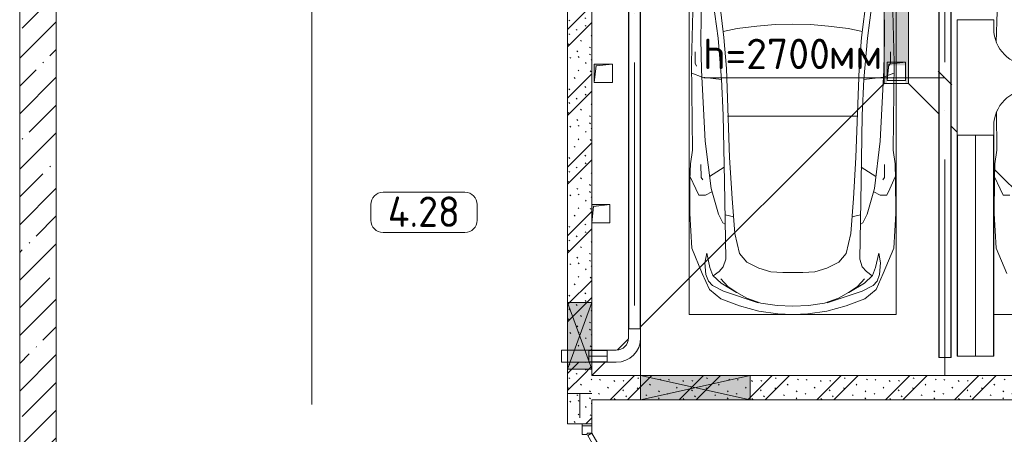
# Model space of a CAD drawing. Header units: millimetres. Extents: x -32229 to 192519, y -13689 to 125138.
# Tile 98 of 183: x 84205 to 92293, y 7665 to 11075. Entities that reach past the tile are written whole.
import ezdxf

# ---------------------------------------------------------------- set-up
doc = ezdxf.new("R2010")
doc.units = ezdxf.units.MM
for name, pattern in [('3_ Штрих_ 1 х 1 мм', [400, 200, -200]), ('ADSK_Линия сетки', [5000, 4000, -500, 0, -500]), ('ADSK_Осевая', [2800, 2000, -400, 0, -400])]:
    doc.linetypes.add(name, pattern=pattern)
for name, color, linetype, lineweight in [('A-AREA-____-IDEN', 7, 'Continuous', 9), ('A-DETL-GENF-OTLN', 7, 'Continuous', 18), ('A-DOOR-____-MCUT', 7, 'Continuous', 9), ('A-DOOR-____-OTLN', 7, 'Continuous', 18), ('A-DOOR-FRAM-MCUT', 7, 'Continuous', 9), ('A-FLOR-____-OTLN', 7, 'Continuous', 18), ('A-GLAZ-____-MCUT', 7, 'Continuous', 9), ('A-GLAZ-____-OTLN', 7, 'Continuous', 18), ('A-WALL-____-MCUT', 7, 'Continuous', 40), ('A-WALL-____-PATT', 7, 'Continuous', 40), ('C-PRKG-____-OTLN', 7, 'Continuous', 18), ('E-CABL-TRAY-CNTR', 7, 'ADSK_Осевая', 18), ('E-CABL-TRAY-OTLN', 7, 'Continuous', 18), ('G-____-____-TEXT', 7, 'Continuous', 9), ('I-WALL-____-MCUT', 7, 'Continuous', 40), ('M-EQPM-____-OTLN', 7, 'Continuous', 18), ('S-BEAM-____-OTLN', 7, 'Continuous', 18), ('S-GRID-____-OTLN', 7, 'Continuous', 9)]:
    doc.layers.add(name, color=color, linetype=linetype, lineweight=lineweight)
doc.layers.add('A-DETL-____-OTLN', color=7, linetype='Continuous', lineweight=9, true_color=0x00a600)
doc.styles.add('GOST Common_3', font='GOST_Common.ttf', dxfattribs={"height": 250})
doc.styles.add('ISOCPEUR', font='isocpeur.ttf', dxfattribs={"height": 250})
pattern_1 = [(135, (300.56, 377.28), (-565.6854, 6e-14), [10, -790]), (135, (349.8, 474.73), (-565.6854, 6e-14), [10, -790]), (135, (423.93, 473.06), (-565.6854, 6e-14), [10, -790]), (135, (229.92, 447.9), (-565.6854, 6e-14), [10, -790]), (135, (155.08, 447.9), (-565.6854, 6e-14), [10, -790]), (135, (114.9, 369.03), (-565.6854, 6e-14), [10, -790]), (135, (132.43, 285.8), (-565.6854, 6e-14), [10, -790]), (135, (214.66, 322), (-565.6854, 6e-14), [10, -790]), (135, (198.16, 261.88), (-565.6854, 6e-14), [10, -790]), (135, (45.2, 272.9), (-565.6854, 6e-14), [10, -790]), (135, (42.32, 336.16), (-565.6854, 6e-14), [10, -790]), (135, (92.26, 192.24), (-565.6854, 6e-14), [10, -790]), (135, (7.07, 149.2), (-565.6854, 6e-14), [10, -790]), (135, (80.6, 95.1), (-565.6854, 6e-14), [10, -790]), (135, (79.53, 36.94), (-565.6854, 6e-14), [10, -790]), (135, (153.87, 74.56), (-565.6854, 6e-14), [10, -790]), (135, (228.35, 124.8), (-565.6854, 6e-14), [10, -790]), (135, (279.75, 180.4), (-565.6854, 6e-14), [10, -790]), (135, (282.9, 31.63), (-565.6854, 6e-14), [10, -790]), (135, (377.38, 53.45), (-565.6854, 6e-14), [10, -790]), (135, (352.28, 102.7), (-565.6854, 6e-14), [10, -790]), (135, (354.05, 0), (-565.6854, 6e-14), [10, -790]), (135, (553.23, 16.45), (-565.6854, 6e-14), [10, -790]), (135, (542.38, 63.45), (-565.6854, 6e-14), [10, -790]), (135, (536.58, 239.3), (-565.6854, 6e-14), [10, -790]), (135, (475.85, 203.9), (-565.6854, 6e-14), [10, -790]), (135, (475.85, 316.54), (-565.6854, 6e-14), [10, -790]), (135, (520.8, 408.7), (-565.6854, 6e-14), [10, -790]), (135, (551.1, 470.8), (-565.6854, 6e-14), [10, -790]), (135, (235.25, 537.93), (-565.6854, 6e-14), [10, -790]), (135, (407.25, 547.65), (-565.6854, 6e-14), [10, -790]), (135, (94.5, 558.6), (-565.6854, 6e-14), [10, -790]), (135, (46.4, 532.3), (-565.6854, 6e-14), [10, -790]), (135, (85.56, 465.04), (-565.6854, 6e-14), [10, -790]), (135, (355.53, 181.14), (-565.6854, 6e-14), [10, -790]), (135, (362.23, 243.6), (-565.6854, 6e-14), [10, -790]), (135, (413.45, 344.1), (-565.6854, 6e-14), [10, -790]), (135, (286.3, 273.25), (-565.6854, 6e-14), [10, -790]), (135, (423.02, 263.72), (-565.6854, 6e-14), [10, -790]), (135, (162.94, 190.2), (-565.6854, 6e-14), [10, -790]), (135, (470.25, 120.93), (-565.6854, 6e-14), [10, -790]), (135, (484.48, 9.78), (-565.6854, 6e-14), [10, -790]), (45, (0, 212.13), (-565.6854, 0), []), (45, (212.13, 0), (-565.6854, 0), []), (45, (353.55, 0), (-565.6854, 0), []), (45, (0, 353.55), (-565.6854, 0), [])]

# ---------------------------------------------------------------- blocks, each defined once
blk = doc.blocks.new('АР_Дверь однопольная - 1100х2100h_техн_ помещ_-5149462--01 ЭЛ')
at = {"layer": 'A-DOOR-____-MCUT', "color": 253, "lineweight": 13, "true_color": 0xaaaaaa}
for p, q in [((347.7, 575), (-475, 100)), ((367.7, 540.4), (347.7, 575)), ((-455, 65.4), (367.7, 540.4)), ((-475, 100), (-455, 65.4))]:
    blk.add_line(p, q, dxfattribs=at)
at = {"layer": 'A-DOOR-____-OTLN', "color": 253, "lineweight": 5, "true_color": 0xaaaaaa}
for p, q in [((175.5, 533.3), (264.3, 584.6)), ((322.1, 569.4), (278.8, 544.4)), ((311.2, 563.2), (305.2, 573.6)), ((326.1, 562.5), (322.1, 569.4)), ((188, 511.7), (175.5, 533.3)), ((188, 511.7), (276.8, 562.9)), ((278.8, 544.4), (282.8, 537.5)), ((289.6, 550.7), (283.6, 561.1)), ((306.8, 495.9), (302.8, 502.9)), ((350.1, 520.9), (306.8, 495.9)), ((317.6, 502.2), (323.6, 491.8)), ((339.2, 514.7), (345.3, 504.3)), ((346.1, 527.9), (350.1, 520.9)), ((233, 433.7), (321.8, 485)), ((233, 433.7), (245.5, 412.1)), ((245.5, 412.1), (334.3, 463.3))]:
    blk.add_line(p, q, dxfattribs=at)
for centre, radius, start, end in [((279.3, 558.6), 30, 30, 120), ((-475, 100), 950, 360, 30), ((279.3, 558.6), 4.99, 30, 120), ((319.3, 489.3), 4.99, 300, 30), ((319.3, 489.3), 30, 300, 30)]:
    blk.add_arc(centre, radius, start, end, dxfattribs=at)
at = {"layer": 'A-DOOR-FRAM-MCUT', "color": 253, "lineweight": 13, "true_color": 0xaaaaaa}
for p, q in [((-535, 100), (-550, 100)), ((-475, 100), (-535, 100)), ((-535, 100), (-535, 20)), ((-475, 60), (-475, 100)), ((535, 100), (475, 100)), ((475, 100), (475, 60)), ((535, 20), (535, 100)), ((535, 100), (550, 100)), ((-535, 20), (-550, 20)), ((-535, 20), (-465, 20)), ((-465, 60), (-475, 60)), ((-465, 20), (-465, 60)), ((475, 60), (465, 60)), ((465, 60), (465, 20)), ((465, 20), (535, 20)), ((535, 20), (550, 20))]:
    blk.add_line(p, q, dxfattribs=at)
blk = doc.blocks.new('АР_Машиноместо - 5300x2500_С-V82--01 ЭЛ')
at = {"layer": 'A-DETL-GENF-OTLN', "color": 253, "lineweight": 13, "true_color": 0xaaaaaa}
for p, q in [((500, -2210.1), (495.7, -2532.3)), ((636.6, -2526.5), (597, -2231)), ((644.6, -2191.8), (684.2, -2522.3)), ((1855.4, -2191.8), (1815.8, -2522.3)), ((1863.4, -2526.5), (1903, -2231)), ((2000, -2210.1), (2004.3, -2532.3)), ((417.5, -2723), (428.2, -2308.5)), ((2082.5, -2723), (2071.8, -2308.5)), ((495.7, -2532.3), (501.4, -2789.7)), ((636.6, -2526.5), (665.8, -2867.4)), ((684.2, -2522.3), (704.9, -2775.5)), ((1815.8, -2522.3), (1795.1, -2775.5)), ((1863.4, -2526.5), (1834.2, -2867.4)), ((2004.3, -2532.3), (1998.6, -2789.7)), ((447.8, -2638.7), (447.8, -2733.7)), ((2052.2, -2638.7), (2052.2, -2733.7)), ((426.5, -3446.8), (417.5, -2723)), ((447.8, -2733.7), (459.7, -2756.2)), ((2052.2, -2733.7), (2040.3, -2756.2)), ((2073.5, -3446.8), (2082.5, -2723)), ((505.1, -2846.9), (420.9, -2813.3)), ((501.4, -2789.7), (530.9, -3374.8)), ((704.9, -2775.5), (731.2, -3507.6)), ((1795.1, -2775.5), (1768.8, -3507.6)), ((1998.6, -2789.7), (1969.1, -3374.8)), ((1994.9, -2846.9), (2079.1, -2813.3)), ((665.8, -2867.4), (505.1, -2846.9)), ((665.6, -2864.6), (678.7, -3159.5)), ((1834.4, -2864.6), (1821.3, -3159.5)), ((1834.2, -2867.4), (1994.9, -2846.9)), ((678.7, -3159.5), (689.3, -3705.5)), ((1821.3, -3159.5), (1810.7, -3705.5)), ((530.9, -3374.8), (578.7, -3762.9)), ((1969.1, -3374.8), (1921.3, -3762.9)), ((409.5, -3560), (426.5, -3446.8)), ((2090.5, -3560), (2073.5, -3446.8)), ((731.2, -3507.6), (752.2, -3845.6)), ((1768.8, -3507.6), (1747.8, -3845.6)), ((405.6, -3688.5), (409.5, -3560)), ((495.5, -3566.1), (496.8, -3671.6)), ((687.1, -3588.8), (566.5, -3663.9)), ((1812.9, -3588.8), (1933.5, -3663.9)), ((2004.5, -3566.1), (2003.2, -3671.6)), ((2094.4, -3688.5), (2090.5, -3560)), ((403.4, -3968), (405.6, -3688.5)), ((408.2, -3667), (453.1, -3766.3)), ((496.8, -3671.6), (510.1, -3691.5)), ((689.3, -3705.5), (699.7, -4345.5)), ((1810.7, -3705.5), (1800.3, -4345.5)), ((2003.2, -3671.6), (1989.9, -3691.5)), ((2091.8, -3667), (2046.9, -3766.3)), ((2096.6, -3968), (2094.4, -3688.5)), ((453.1, -3766.3), (478.4, -3819.3)), ((532.5, -3818.1), (585.5, -3790.5)), ((578.7, -3762.9), (638.7, -3975.4)), ((1921.3, -3762.9), (1861.3, -3975.4)), ((1967.5, -3818.1), (1914.5, -3790.5)), ((2046.9, -3766.3), (2021.6, -3819.3)), ((478.4, -3819.3), (532.5, -3818.1)), ((752.2, -3845.6), (774.4, -4132.9)), ((1747.8, -3845.6), (1725.6, -4132.9)), ((2021.6, -3819.3), (1967.5, -3818.1)), ((419.6, -4254.2), (403.4, -3968)), ((638.7, -3975.4), (675.2, -4045.5)), ((1861.3, -3975.4), (1824.8, -4045.5)), ((2080.4, -4254.2), (2096.6, -3968)), ((675.2, -4045.5), (694.6, -4057.6)), ((1824.8, -4045.5), (1805.4, -4057.6)), ((774.4, -4132.9), (812.5, -4298.9)), ((1725.6, -4132.9), (1687.5, -4298.9)), ((507.1, -4462.6), (419.6, -4254.2)), ((1992.9, -4462.6), (2080.4, -4254.2)), ((543.7, -4295.1), (528.4, -4374.7)), ((569.5, -4413.1), (543.7, -4295.1)), ((699.7, -4345.5), (679.6, -4406.3)), ((812.5, -4298.9), (872.7, -4370.2)), ((1687.5, -4298.9), (1627.3, -4370.2)), ((1800.3, -4345.5), (1820.4, -4406.3)), ((1930.5, -4413.1), (1956.3, -4295.1)), ((1956.3, -4295.1), (1971.6, -4374.7)), ((528.4, -4374.7), (536.4, -4471.4)), ((594.6, -4479.3), (569.5, -4413.1)), ((645, -4445.5), (597.3, -4481.4)), ((679.6, -4406.3), (645, -4445.5)), ((872.7, -4370.2), (970.5, -4419.3)), ((970.5, -4419.3), (1069.6, -4447.3)), ((1069.6, -4447.3), (1167.1, -4453.2)), ((1430.4, -4447.3), (1332.9, -4453.2)), ((1529.5, -4419.3), (1430.4, -4447.3)), ((1627.3, -4370.2), (1529.5, -4419.3)), ((1820.4, -4406.3), (1855, -4445.5)), ((1855, -4445.5), (1902.7, -4481.4)), ((1905.4, -4479.3), (1930.5, -4413.1)), ((1971.6, -4374.7), (1963.6, -4471.4)), ((565.9, -4595.1), (507.1, -4462.6)), ((536.4, -4471.4), (557.5, -4525.7)), ((557.5, -4525.7), (590.7, -4560.1)), ((661.8, -4543.1), (594.6, -4479.3)), ((717.1, -4568.9), (659.6, -4505.3)), ((1167.1, -4453.2), (1250, -4453.9)), ((1332.9, -4453.2), (1250, -4453.9)), ((1782.9, -4568.9), (1840.4, -4505.3)), ((1838.2, -4543.1), (1905.4, -4479.3)), ((1942.5, -4525.7), (1909.3, -4560.1)), ((1934.1, -4595.1), (1992.9, -4462.6)), ((1963.6, -4471.4), (1942.5, -4525.7)), ((659.1, -4669.9), (565.9, -4595.1)), ((590.7, -4560.1), (680.7, -4606.5)), ((788.5, -4617.7), (661.8, -4543.1)), ((680.7, -4606.5), (967, -4703.6)), ((791.3, -4619.7), (717.1, -4568.9)), ((1819.3, -4606.5), (1533, -4703.6)), ((1708.7, -4619.7), (1782.9, -4568.9)), ((1711.5, -4617.7), (1838.2, -4543.1)), ((1909.3, -4560.1), (1819.3, -4606.5)), ((1840.9, -4669.9), (1934.1, -4595.1)), ((812.7, -4729.4), (659.1, -4669.9)), ((873.9, -4665.1), (791.3, -4619.7)), ((988.2, -4706.7), (873.9, -4665.1)), ((1511.8, -4706.7), (1626.1, -4665.1)), ((1626.1, -4665.1), (1708.7, -4619.7)), ((1687.3, -4729.4), (1840.9, -4669.9)), ((970.2, -4771.8), (812.7, -4729.4)), ((1122.2, -4726.4), (988.2, -4706.7)), ((1250, -4731.7), (1122.2, -4726.4)), ((1250, -4731.7), (1377.8, -4726.4)), ((1377.8, -4726.4), (1511.8, -4706.7)), ((1529.8, -4771.8), (1687.3, -4729.4)), ((1126.4, -4794.1), (970.2, -4771.8)), ((1250, -4800), (1126.4, -4794.1)), ((1250, -4800), (1373.6, -4794.1)), ((1373.6, -4794.1), (1529.8, -4771.8))]:
    blk.add_line(p, q, dxfattribs=at)
at = {"layer": 'A-DETL-GENF-OTLN', "color": 254, "lineweight": 13, "true_color": 0xd4d4d4}
for p, q in [((955.7, -2426.8), (1105.5, -2413.7)), ((1105.5, -2413.7), (1250, -2412.9)), ((1394.5, -2413.7), (1250, -2412.9)), ((1544.3, -2426.8), (1394.5, -2413.7)), ((677.9, -2473), (794.6, -2446)), ((794.6, -2446), (955.7, -2426.8)), ((1705.4, -2446), (1544.3, -2426.8)), ((1822.1, -2473), (1705.4, -2446)), ((715.1, -3168.3), (1250, -3167.3)), ((1784.9, -3168.3), (1250, -3167.3)), ((694.6, -3980.4), (765.1, -3996.8)), ((1805.4, -3980.4), (1734.9, -3996.8))]:
    blk.add_line(p, q, dxfattribs=at)
at = {"layer": 'C-PRKG-____-OTLN', "color": 253, "lineweight": 13, "true_color": 0xaaaaaa}
for p, q in [((400, -500), (400, -4800)), ((2100, -500), (2100, -4800)), ((400, -4800), (2100, -4800)), ((0, -4969.6), (0, -4992.1)), ((0, -4992.1), (0, -5300)), ((2500, -5151.8), (2500, -5300))]:
    blk.add_line(p, q, dxfattribs=at)
blk = doc.blocks.new('АР_Машиноместо - 5300x2500_С-V83--01 ЭЛ')
at = {"layer": 'A-DETL-GENF-OTLN', "color": 253, "lineweight": 13, "true_color": 0xaaaaaa}
for p, q in [((421.7, -2559.6), (428.2, -2308.5)), ((426.5, -3446.8), (422.6, -3136.6)), ((409.5, -3560), (426.5, -3446.8)), ((405.6, -3688.5), (409.5, -3560)), ((403.4, -3968), (405.6, -3688.5)), ((408.2, -3667), (453.1, -3766.3)), ((453.1, -3766.3), (478.4, -3819.3)), ((478.4, -3819.3), (532.5, -3818.1)), ((419.6, -4254.2), (403.4, -3968)), ((507.1, -4462.6), (419.6, -4254.2))]:
    blk.add_line(p, q, dxfattribs=at)
at = {"layer": 'C-PRKG-____-OTLN', "color": 253, "lineweight": 13, "true_color": 0xaaaaaa}
for p, q in [((400.4, -4800), (2100, -4800)), ((0, -5151.8), (0, -5300))]:
    blk.add_line(p, q, dxfattribs=at)
blk = doc.blocks.new('АР_Отверстие прямоугольное - ОВВ-4887688--01 ЭЛ')
at = {"layer": 'A-GLAZ-____-OTLN', "lineweight": 13, "true_color": 0xf0f0f0}
blk.add_hatch(color=7, dxfattribs=at).paths.add_polyline_path([(400, 100), (-150, 100), (-150, -100), (400, -100), (400, -19.1)])
at = {"layer": 'A-GLAZ-____-MCUT', "color": 253, "lineweight": 13, "true_color": 0xaaaaaa}
for p, q in [((-150, 100), (-150, -100)), ((400, 100), (400, -100))]:
    blk.add_line(p, q, dxfattribs=at)
at = {"layer": 'A-GLAZ-____-OTLN', "color": 253, "lineweight": 5, "true_color": 0xaaaaaa}
for p, q in [((400, 100), (-150, -100)), ((-150, 100), (400, -100))]:
    blk.add_line(p, q, dxfattribs=at)
at = {"layer": 'A-GLAZ-____-OTLN', "color": 253, "lineweight": 13, "true_color": 0xaaaaaa}
for p, q in [((400, 100), (-150, 100)), ((-150, 100), (-150, -100)), ((400, -100), (400, 100)), ((-150, -100), (400, -100))]:
    blk.add_line(p, q, dxfattribs=at)
blk = doc.blocks.new('АР_Отверстие прямоугольное - ОВВ-5575607--01 ЭЛ')
at = {"layer": 'A-GLAZ-____-OTLN', "lineweight": 13, "true_color": 0xf0f0f0}
blk.add_hatch(color=7, dxfattribs=at).paths.add_polyline_path([(575, -100), (575, 100), (-325, 100), (-325, -100)])
at = {"layer": 'A-GLAZ-____-MCUT', "color": 253, "lineweight": 13, "true_color": 0xaaaaaa}
for p, q in [((-325, 100), (-325, -100)), ((575, 100), (575, -100))]:
    blk.add_line(p, q, dxfattribs=at)
at = {"layer": 'A-GLAZ-____-OTLN', "color": 253, "lineweight": 5, "true_color": 0xaaaaaa}
for p, q in [((575, 100), (-325, -100)), ((-325, 100), (575, -100))]:
    blk.add_line(p, q, dxfattribs=at)
at = {"layer": 'A-GLAZ-____-OTLN', "color": 253, "lineweight": 13, "true_color": 0xaaaaaa}
for p, q in [((575, 100), (-325, 100)), ((-325, 100), (-325, -100)), ((575, -100), (575, 100)), ((-325, -100), (575, -100))]:
    blk.add_line(p, q, dxfattribs=at)
blk = doc.blocks.new('АР_Канал вертикальный прямоугольный - ВК-5405369--01 ЭЛ')
at = {"layer": 'M-EQPM-____-OTLN', "lineweight": 13, "true_color": 0xe2e2e2}
blk.add_hatch(color=254, dxfattribs=at).paths.add_polyline_path([(-75, -75), (-60, 60), (75, 75), (-75, 75)])
at = {"layer": 'M-EQPM-____-OTLN', "color": 253, "lineweight": 13, "true_color": 0xaaaaaa}
for p, q in [((75, 75), (-75, 75)), ((-75, 75), (-75, -75)), ((75, 75), (-75, 75)), ((-75, 75), (-75, -75)), ((-75, -75), (-75, 75)), ((-75, 75), (75, 75)), ((-75, -75), (-60, 60)), ((-75, -75), (-60, 60)), ((-60, 60), (75, 75)), ((-60, 60), (75, 75)), ((75, -75), (75, 75)), ((75, 75), (75, -75)), ((-75, -75), (75, -75)), ((75, -75), (-75, -75))]:
    blk.add_line(p, q, dxfattribs=at)
blk = doc.blocks.new('АР_Канал вертикальный прямоугольный - ВК-5386080--01 ЭЛ')
at = {"layer": 'M-EQPM-____-OTLN', "lineweight": 13, "true_color": 0xe2e2e2}
blk.add_hatch(color=254, dxfattribs=at).paths.add_polyline_path([(-75, -75), (-60, 60), (75, 75), (-75, 75)])
at = {"layer": 'M-EQPM-____-OTLN', "color": 253, "lineweight": 13, "true_color": 0xaaaaaa}
for p, q in [((75, 75), (-75, 75)), ((-75, 75), (-75, -75)), ((75, 75), (-75, 75)), ((-75, 75), (-75, -75)), ((-75, -75), (-75, 75)), ((-75, 75), (75, 75)), ((-75, -75), (-60, 60)), ((-75, -75), (-60, 60)), ((-60, 60), (75, 75)), ((-60, 60), (75, 75)), ((75, -75), (75, 75)), ((75, 75), (75, -75)), ((-75, -75), (75, -75)), ((75, -75), (-75, -75))]:
    blk.add_line(p, q, dxfattribs=at)
blk = doc.blocks.new('АР_Перемычка - 200_Уx2_75x5__Опх2_0_75x5_-250-V232--01 ЭЛ')
at = {"layer": 'S-BEAM-____-OTLN', "color": 9, "linetype": '3_ Штрих_ 1 х 1 мм', "lineweight": 15, "true_color": 0xc4c4c4}
for p, q in [((-800, 100), (-800, -100)), ((550, 100), (550, -100)), ((-800, 0), (550, 0))]:
    blk.add_line(p, q, dxfattribs=at)
blk = doc.blocks.new('АР_Лоток - 200х100h_L_1000_с вертик_отводом_ЛВ3-V262--01 ЭЛ')
at = {"layer": 'M-EQPM-____-OTLN', "lineweight": 13, "true_color": 0xf3f3f3}
blk.add_hatch(color=7, dxfattribs=at).paths.add_polyline_path([(0, -100), (1000, -100), (1000, 100), (0, 100), (0, 75), (150, 75), (150, -75), (0, -75)])
at = {"layer": 'M-EQPM-____-OTLN', "color": 253, "lineweight": 13, "true_color": 0xaaaaaa}
blk.add_line((1000, -100), (1000, 100), dxfattribs=at)
blk = doc.blocks.new('Наметкина 10_РД_АР_П_отсоединено_rvt-1--01 ЭЛ')
at = {"layer": 'A-WALL-____-PATT', "lineweight": 5, "true_color": 0xaaaaaa}
h = blk.add_hatch(dxfattribs=at)
h.set_pattern_fill('FP_1', color=253, style=0, pattern_type=2)
h.set_pattern_definition([(45, (0, 0), (-228.0985, 228.0985), []), (45, (228.1, 0), (-228.0985, 228.0985), [403.225, -80.645, 6.706, -73.939])])
h.paths.add_polyline_path([(84505.3, 2600), (84505.3, 30150), (84205.3, 30150), (84205.3, 2600)])
h = blk.add_hatch(dxfattribs=at)
h.set_pattern_fill('FP_6', color=253, style=0, pattern_type=2)
h.set_pattern_definition(pattern_1)
h.paths.add_polyline_path([(88705.3, 8150), (88905.3, 8150), (88905.3, 8257.9), (88705.3, 8257.9), (88705.3, 8200)])
h.paths.add_polyline_path([(88805.1, 8357.9), (88905.3, 8357.9), (88905.3, 12050), (88705.3, 12050), (88705.3, 8357.9), (88786.2, 8357.9)])
h = blk.add_hatch(dxfattribs=at)
h.set_pattern_fill('FP_6', color=253, style=0, pattern_type=2)
h.set_pattern_definition(pattern_1)
h.paths.add_polyline_path([(93685.3, 7950), (94955.3, 7950), (94955.3, 8150), (88705.1, 8150), (88705.3, 7950), (92798.6, 7950)])
h = blk.add_hatch(dxfattribs=at)
h.set_pattern_fill('FP_6', color=253, style=0, pattern_type=2)
h.set_pattern_definition(pattern_1)
h.paths.add_polyline_path([(88705.3, 7750), (88905.3, 7750), (88905.3, 7950), (88705.3, 7950)])
at = {"layer": 'A-FLOR-____-OTLN', "color": 253, "lineweight": 13, "true_color": 0xaaaaaa}
for p, q in [((91305.3, 10550), (91305.3, 15900.2)), ((91505.3, 15895.3), (91505.3, 10550)), ((89305.3, 8550), (91305.3, 10550)), ((91505.3, 10550), (91305.3, 10550)), ((91505.3, 10550), (91755.3, 10300)), ((91855.3, 10200), (91905.6, 10149.7)), ((92205.6, 9849.7), (93905.3, 8150)), ((89114.7, 8359.4), (89203.8, 8448.5)), ((88905.3, 8150), (89013.2, 8257.9)), ((88905.3, 7735), (88905.3, 7750))]:
    blk.add_line(p, q, dxfattribs=at)
at = {"layer": 'A-WALL-____-MCUT', "color": 253, "lineweight": 13, "true_color": 0xaaaaaa}
for p, q in [((84205.3, 30150), (84205.3, 2600)), ((84505.3, 6650), (84505.3, 12050))]:
    blk.add_line(p, q, dxfattribs=at)
at = {"layer": 'I-WALL-____-MCUT', "color": 253, "lineweight": 13, "true_color": 0xaaaaaa}
for p, q in [((88705.3, 11145), (88705.3, 8750)), ((88905.3, 8750), (88905.3, 11145)), ((88705.3, 8750), (88705.3, 8357.9)), ((88905.3, 8357.9), (88905.3, 8750)), ((88705.3, 8257.9), (88705.3, 8200)), ((88905.3, 8200), (88905.3, 8257.9)), ((88705.3, 8200), (88705.3, 8150)), ((88905.3, 8150), (88905.3, 8200)), ((88705.3, 8150), (88705.1, 8150)), ((88705.1, 8150), (88705.1, 7950)), ((89305.3, 8150), (88905.3, 8150)), ((90205.3, 8150), (89305.3, 8150)), ((93685.3, 8150), (90205.3, 8150)), ((88705.1, 7950), (88705.3, 7950)), ((88705.3, 7950), (88705.3, 7750)), ((88905.3, 7950), (89305.3, 7950)), ((88905.3, 7750), (88905.3, 7950)), ((89305.3, 7950), (90205.3, 7950)), ((90205.3, 7950), (93685.3, 7950)), ((88705.3, 7750), (88905.3, 7750))]:
    blk.add_line(p, q, dxfattribs=at)
at = {"layer": 'A-DOOR-____-OTLN', "color": 253, "lineweight": 13, "true_color": 0xaaaaaa, "rotation": 270}
blk.add_blockref('АР_Дверь однопольная - 1100х2100h_техн_ помещ_-5149462--01 ЭЛ', (88805.3, 7200), dxfattribs=at)
at = {"layer": 'A-GLAZ-____-OTLN', "color": 253, "lineweight": 13, "true_color": 0xaaaaaa, "rotation": 270}
blk.add_blockref('АР_Отверстие прямоугольное - ОВВ-4887688--01 ЭЛ', (88805.3, 8600), dxfattribs=at)
at = {"layer": 'A-GLAZ-____-OTLN', "color": 253, "lineweight": 13, "true_color": 0xaaaaaa}
blk.add_blockref('АР_Отверстие прямоугольное - ОВВ-5575607--01 ЭЛ', (89630.3, 8050), dxfattribs=at)
at = {"layer": 'C-PRKG-____-OTLN', "color": 253, "lineweight": 13, "true_color": 0xaaaaaa}
for name, p in [('АР_Машиноместо - 5300x2500_С-V82--01 ЭЛ', (89305.3, 13450)), ('АР_Машиноместо - 5300x2500_С-V83--01 ЭЛ', (91805.3, 13450))]:
    blk.add_blockref(name, p, dxfattribs=at)
at = {"layer": 'M-EQPM-____-OTLN', "color": 253, "lineweight": 13, "true_color": 0xaaaaaa, "rotation": 90.00000000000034}
blk.add_blockref('АР_Лоток - 200х100h_L_1000_с вертик_отводом_ЛВ3-V262--01 ЭЛ', (91405.3, 10550), dxfattribs=at)
at = {"layer": 'M-EQPM-____-OTLN', "color": 253, "lineweight": 13, "true_color": 0xaaaaaa}
for name, p in [('АР_Канал вертикальный прямоугольный - ВК-5386080--01 ЭЛ', (89000.3, 10635)), ('АР_Канал вертикальный прямоугольный - ВК-5405369--01 ЭЛ', (91405.3, 10650)), ('АР_Канал вертикальный прямоугольный - ВК-5386080--01 ЭЛ', (88979, 9480))]:
    blk.add_blockref(name, p, dxfattribs=at)
at = {"layer": 'S-BEAM-____-OTLN', "color": 253, "lineweight": 13, "true_color": 0xaaaaaa, "rotation": 270}
blk.add_blockref('АР_Перемычка - 200_Уx2_75x5__Опх2_0_75x5_-250-V232--01 ЭЛ', (88805.3, 7200), dxfattribs=at)
blk = doc.blocks.new('M_Горизонтальный тройник для канального - Радиус 300 мм-2442538--01 ЭЛ')
at = {"layer": 'E-CABL-TRAY-OTLN', "color": 1, "true_color": 0xff0000}
for p, q in [((475, 150), (-475, 150)), ((-475, 150), (-475, -150)), ((475, -150), (475, 150)), ((-475, -150), (-400, -150)), ((400, -150), (475, -150)), ((-100, -450), (-100, -525)), ((100, -525), (100, -450)), ((-100, -525), (100, -525))]:
    blk.add_line(p, q, dxfattribs=at)
for centre, start, end in [((-400, -450), 0, 90), ((400, -450), 90, 180)]:
    blk.add_arc(centre, 300, start, end, dxfattribs=at)
blk = doc.blocks.new('M_Горизонтальный изгиб-колено для канального - Стандартное-V279--01 ЭЛ')
at = {"layer": 'E-CABL-TRAY-OTLN', "color": 94, "true_color": 0x009f00}
for p, q in [((50, 225), (-50, 225)), ((-50, 225), (-50, 150)), ((50, 150), (50, 225)), ((-225, -50), (-225, 50)), ((-225, 50), (-150, 50)), ((-150, -50), (-225, -50))]:
    blk.add_line(p, q, dxfattribs=at)
for radius, end in [(200, 360), (100, 0)]:
    blk.add_arc((-150, 150), radius, 270, end, dxfattribs=at)
blk = doc.blocks.new('M_Вертикальный наружный изгиб-колено для канального - Стандартное-V329--01 ЭЛ')
at = {"layer": 'E-CABL-TRAY-OTLN', "color": 94, "true_color": 0x009f00}
for p, q in [((88655.1, 8357.9), (88655.1, 8257.9)), ((88655.1, 8357.9), (88704.8, 8357.9)), ((88704.8, 8357.9), (88805.1, 8357.9)), ((88805.1, 8357.9), (88880.1, 8357.9)), ((88880.1, 8357.9), (88880.1, 8257.9)), ((88704.8, 8257.9), (88655.1, 8257.9)), ((88805.1, 8257.9), (88704.8, 8257.9)), ((88880.1, 8257.9), (88805.1, 8257.9))]:
    blk.add_line(p, q, dxfattribs=at)
blk = doc.blocks.new('Марка помещения 2 - Марка помещения 2-1605974--01 ЭЛ')
at = {"layer": 'A-AREA-____-IDEN', "color": 253, "true_color": 0xaaaaaa}
for p, q in [((-1.797, 0.841), (1.569, 0.841)), ((-2.297, -0.309), (-2.297, 0.341)), ((2.069, 0.341), (2.069, -0.309)), ((1.569, -0.809), (-1.797, -0.809))]:
    blk.add_line(p, q, dxfattribs=at)
for centre, start, end in [((-1.797, 0.341), 90, 180), ((1.569, 0.341), 0, 90), ((-1.797, -0.309), 180, 270), ((1.569, -0.309), 270, 360)]:
    blk.add_arc(centre, 0.5, start, end, dxfattribs=at)

msp = doc.modelspace()

# ---------------------------------------------------------------- linework, layer by layer
at = {"layer": 'A-DETL-____-OTLN', "color": 5, "true_color": 0x0000ff}
for p, q in [((91805.3, 10596.1), (89825.3, 10596.1)), ((91861.9, 10539.5), (91748.7, 10652.6))]:
    msp.add_line(p, q, dxfattribs=at)
at = {"layer": 'E-CABL-TRAY-CNTR', "color": 94, "true_color": 0x009f00}
for p, q in [((89255.3, 30324.9), (89255.3, 8532.9)), ((89030.3, 8307.9), (88880.1, 8307.9))]:
    msp.add_line(p, q, dxfattribs=at)
at = {"layer": 'E-CABL-TRAY-CNTR', "color": 5, "true_color": 0x0000ff}
msp.add_line((91805.3, 15525.2), (91805.3, 8298.2), dxfattribs=at)
at = {"layer": 'E-CABL-TRAY-CNTR', "color": 1, "true_color": 0xff0000}
msp.add_line((92055.6, 8307.9), (92055.6, 10125.4), dxfattribs=at)
at = {"layer": 'E-CABL-TRAY-OTLN', "color": 94, "true_color": 0x009f00}
for p, q in [((89205.3, 30324.9), (89205.3, 8532.9)), ((89207.8, 30324.9), (89207.8, 8532.9)), ((89302.8, 30324.9), (89302.8, 8532.9)), ((89305.3, 30324.9), (89305.3, 8532.9)), ((89207.8, 8532.9), (89205.3, 8532.9)), ((89305.3, 8532.9), (89302.8, 8532.9)), ((88880.1, 8355.4), (88880.1, 8357.9)), ((89030.3, 8357.9), (88880.1, 8357.9)), ((89030.3, 8355.4), (88880.1, 8355.4)), ((89030.3, 8357.9), (89030.3, 8355.4)), ((88880.1, 8257.9), (88880.1, 8260.4)), ((89030.3, 8260.4), (88880.1, 8260.4)), ((89030.3, 8257.9), (88880.1, 8257.9)), ((89030.3, 8260.4), (89030.3, 8257.9))]:
    msp.add_line(p, q, dxfattribs=at)
at = {"layer": 'E-CABL-TRAY-OTLN', "color": 5, "true_color": 0x0000ff}
for p, q in [((91755.3, 15525.2), (91755.3, 8298.2)), ((91757.8, 15525.2), (91757.8, 8298.2)), ((91852.8, 15525.2), (91852.8, 8298.2)), ((91855.3, 15525.2), (91855.3, 8298.2)), ((91855.3, 8298.2), (91755.3, 8298.2))]:
    msp.add_line(p, q, dxfattribs=at)
at = {"layer": 'E-CABL-TRAY-OTLN', "color": 1, "true_color": 0xff0000}
for p, q in [((91905.6, 10125.4), (91908.2, 10125.4)), ((91905.6, 8307.9), (91905.6, 10125.4)), ((91908.2, 8307.9), (91908.2, 10125.4)), ((92203.1, 10125.4), (92205.6, 10125.4)), ((92203.1, 8307.9), (92203.1, 10125.4)), ((92205.6, 8307.9), (92205.6, 10125.4)), ((92205.6, 8307.9), (91905.6, 8307.9))]:
    msp.add_line(p, q, dxfattribs=at)
at = {"layer": 'S-GRID-____-OTLN', "color": 253, "linetype": 'ADSK_Линия сетки', "true_color": 0xaaaaaa}
msp.add_line((86605.3, -12088.9), (86605.3, 125138.4), dxfattribs=at)

# ---------------------------------------------------------------- block references
at = {"lineweight": 5}
msp.add_blockref('Наметкина 10_РД_АР_П_отсоединено_rvt-1--01 ЭЛ', (0, 0), dxfattribs=at)
at = {"layer": 'A-AREA-____-IDEN', "color": 253, "true_color": 0xaaaaaa, "xscale": 199.9999999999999, "yscale": 199.9999999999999, "zscale": 199.9999999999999}
msp.add_blockref('Марка помещения 2 - Марка помещения 2-1605974--01 ЭЛ', (87549, 9487.3), dxfattribs=at)
at = {"layer": 'E-CABL-TRAY-OTLN', "color": 1, "true_color": 0xff0000, "rotation": 90}
msp.add_blockref('M_Горизонтальный тройник для канального - Радиус 300 мм-2442538--01 ЭЛ', (92055.6, 10600.4), dxfattribs=at)
at = {"layer": 'E-CABL-TRAY-OTLN', "color": 94, "true_color": 0x009f00}
for name, p in [('M_Горизонтальный изгиб-колено для канального - Стандартное-V279--01 ЭЛ', (89255.3, 8307.9)), ('M_Вертикальный наружный изгиб-колено для канального - Стандартное-V329--01 ЭЛ', (0, 0))]:
    msp.add_blockref(name, p, dxfattribs=at)

# ---------------------------------------------------------------- texts
at = {"layer": 'A-AREA-____-IDEN', "color": 253, "true_color": 0xaaaaaa, "insert": (87228.5, 9621), "char_height": 250, "width": 785.654, "attachment_point": 1, "style": 'GOST Common_3'}
msp.add_mtext('4.28', dxfattribs=at)
at = {"layer": 'G-____-____-TEXT', "color": 5, "true_color": 0x0000ff, "char_height": 250, "attachment_point": 1, "style": 'ISOCPEUR'}
for s, insert, width in [('h=2700', (89818.1, 10919), 1250.632), ('мм', (90850, 10919), 481.012)]:
    msp.add_mtext(s, dxfattribs=dict(at, insert=insert, width=width))

doc.saveas('drawing.dxf')
